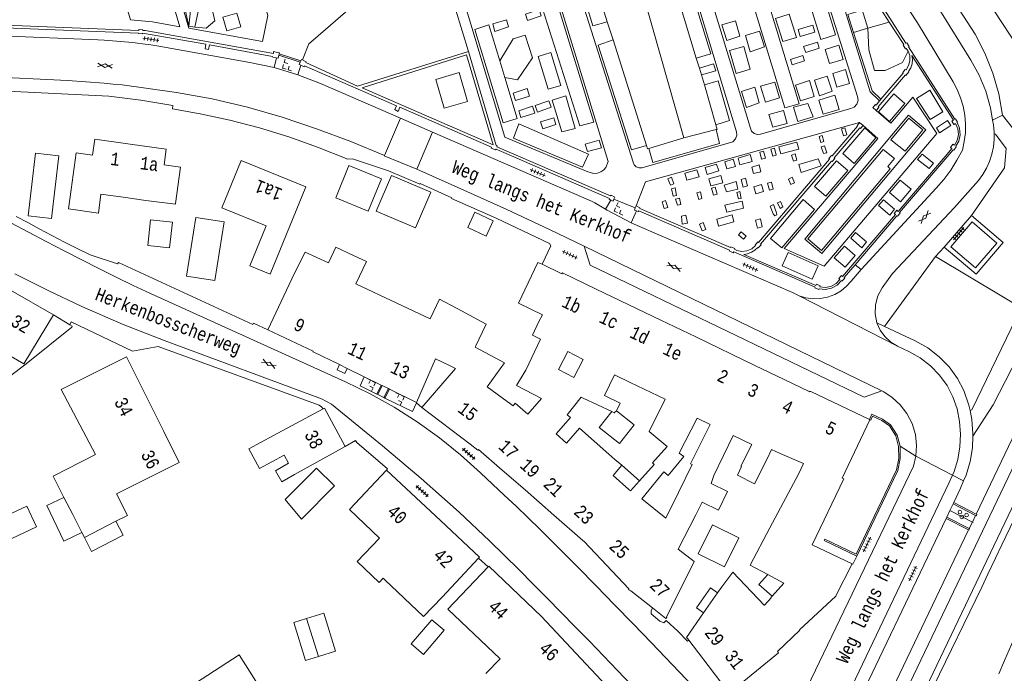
# Model space of a CAD drawing. Header units: metres. Extents: x 196790 to 198335, y 354523 to 356036.
# Tile 68 of 105: x 197890 to 198026, y 354711 to 354801. Entities that reach past the tile are written whole.
import ezdxf

# ---------------------------------------------------------------- set-up
doc = ezdxf.new("R2010")
doc.units = ezdxf.units.M
doc.linetypes.add('DGN Style 2', pattern=[186.027128, 111.616277, -74.410851])
for name, color, linetype, lineweight in [('afdak', 252, 'DGN Style 2', 18), ('betreedbaar trafogebouw tevens pand', 252, 'Continuous', 18), ('bij- of bedrijfsgebouw', 252, 'Continuous', 18), ('carport', 252, 'Continuous', 18), ('hoofdgebouw', 252, 'Continuous', 18), ('huisnummer BAG', 252, 'Continuous', 18), ('kant asfaltverharding', 252, 'Continuous', 18), ('kant keiverharding', 252, 'Continuous', 18), ('kant klinkerverharding', 252, 'Continuous', 18), ('kant muur (extern)', 252, 'Continuous', 18), ('kant onverhard', 252, 'Continuous', 18), ('kant tegelverharding', 252, 'Continuous', 18), ('overige afscheidingen', 252, 'Continuous', 18), ('raster', 252, 'Continuous', 18), ('straatnaam', 252, 'Continuous', 18), ('taludlijn', 252, 'Continuous', 18), ('toegangstrap', 252, 'Continuous', 18), ('tuinhuis', 252, 'DGN Style 2', 18), ('verh asfaltsymbool', 2, 'Continuous', 0), ('verh betonsymbool', 2, 'Continuous', 0), ('verh keisymbool', 2, 'Continuous', 0), ('verh tegelsymbool', 2, 'Continuous', 0), ('vlakafsluiter grijs', 252, 'DGN Style 2', 18), ('vlakafsluiter groen', 252, 'DGN Style 2', 18)]:
    doc.layers.add(name, color=color, linetype=linetype, lineweight=lineweight)
doc.styles.add('Style-Courier New', font='cour.ttf')

# ---------------------------------------------------------------- blocks, each defined once
blk = doc.blocks.new('S612')
at = {"layer": 'verh asfaltsymbool', "color": 252}
for p, q in [((-0.99, -0.26), (0.01, 0.24)), ((0.01, -0.26), (-0.99, 0.24)), ((0.01, 0.24), (1.01, -0.26)), ((1.01, 0.24), (0.01, -0.26))]:
    blk.add_line(p, q, dxfattribs=at)
blk = doc.blocks.new('S621')
at = {"layer": 'verh betonsymbool', "color": 252, "linetype": 'Continuous', "lineweight": 0}
for centre in [(-0.48, 0.24), (0.52, 0.24), (0.02, -0.26)]:
    blk.add_circle(centre, 0.25, dxfattribs=at)
blk = doc.blocks.new('S651')
at = {"layer": 'verh keisymbool', "color": 7, "linetype": 'Continuous', "lineweight": 0}
for p, q in [((-0.41, 0.75), (-0.41, 0.25)), ((0.09, 0.25), (-0.41, 0.25)), ((-0.41, -0.05), (-0.41, -0.55)), ((-0.41, -0.55), (0.09, -0.55)), ((0.39, -0.05), (0.39, -0.55)), ((0.39, -0.55), (0.89, -0.55))]:
    blk.add_line(p, q, dxfattribs=at)
at = {"layer": 'verh keisymbool', "color": 7, "linetype": 'Continuous', "lineweight": 0, "flags": 128}
blk.add_lwpolyline([(-0.41, -0.05), (-0.41, -0.05), (-0.41, -0.55), (-0.41, -0.55), (-0.41, -0.05)], close=True, dxfattribs=at)
blk = doc.blocks.new('S642')
at = {"layer": 'verh tegelsymbool', "color": 252}
for p, q in [((-1.12, 0), (1.12, 0)), ((-0.9, -0.25), (-0.9, 0.25)), ((-0.45, -0.25), (-0.45, 0.25)), ((0, -0.25), (0, 0.25)), ((0.45, -0.25), (0.45, 0.25)), ((0.9, -0.25), (0.9, 0.25))]:
    blk.add_line(p, q, dxfattribs=at)

msp = doc.modelspace()

# ---------------------------------------------------------------- linework, layer by layer
at = {"layer": 'afdak'}
msp.add_line((197972.82, 354739.279), (197975.262, 354737.127), dxfattribs=at)
at = {"layer": 'afdak', "flags": 128}
for points in [[(197898.222, 354729.996), (197895.747, 354728.805), (197893.396, 354733.692), (197895.751, 354734.825)], [(197898.578, 354729.3), (197899.569, 354727.363), (197903.924, 354729.592), (197902.933, 354731.528)], [(197993.564, 354721.184), (197991.753, 354722.791), (197992.977, 354724.169)], [(197984.112, 354718.902), (197983.127, 354719.592), (197985.059, 354722.353), (197986.045, 354721.663)], [(197930.901, 354712.862), (197929.119, 354712.307), (197927.487, 354717.548), (197929.269, 354718.103)]]:
    msp.add_lwpolyline(points, dxfattribs=at)
at = {"layer": 'betreedbaar trafogebouw tevens pand', "flags": 128}
msp.add_lwpolyline([(198021.187, 354772.881), (198018.271, 354769.465), (198021.66, 354766.527), (198024.602, 354769.973), (198021.187, 354772.881)], dxfattribs=at)
at = {"layer": 'bij- of bedrijfsgebouw'}
for p, q in [((197985.332, 354731.05), (197988.99, 354729.23)), ((197930.901, 354712.862), (197929.269, 354718.103)), ((197943.724, 354714.583), (197945.409, 354713.148)), ((197933.271, 354713.6), (197930.901, 354712.862))]:
    msp.add_line(p, q, dxfattribs=at)
at = {"layer": 'bij- of bedrijfsgebouw', "flags": 128}
for points in [[(197951.502, 354789.528), (197950.329, 354793.532), (197947.099, 354792.568), (197948.287, 354788.586), (197951.502, 354789.528)], [(197912.653, 354765.378), (197916.578, 354764.783), (197917.88, 354772.909), (197913.967, 354773.517), (197912.653, 354765.378)], [(197950.08, 354760.91), (197954.064, 354758.759), (197952.599, 354755.67)], [(197926.316, 354734.542), (197930.634, 354738.888), (197933.11, 354736.429), (197928.546, 354731.835), (197926.316, 354734.542)], [(197985.332, 354731.05), (197983.338, 354727.043), (197986.997, 354725.223), (197988.99, 354729.23)], [(197929.269, 354718.103), (197931.639, 354718.841), (197933.271, 354713.6)], [(197943.724, 354714.583), (197946.567, 354717.92), (197948.252, 354716.485), (197945.409, 354713.148)]]:
    msp.add_lwpolyline(points, dxfattribs=at)
at = {"layer": 'carport'}
for p, q in [((197890.81, 354773.745), (197891.814, 354782.389)), ((197891.814, 354782.389), (197895.035, 354782.015)), ((197895.035, 354782.015), (197894.031, 354773.371)), ((197894.031, 354773.371), (197890.81, 354773.745))]:
    msp.add_line(p, q, dxfattribs=at)
at = {"layer": 'hoofdgebouw'}
for p, q in [((197903.924, 354776.287), (197900.822, 354776.707)), ((197903.924, 354776.287), (197907.043, 354775.865)), ((197911.139, 354775.34), (197907.043, 354775.865)), ((197911.139, 354775.34), (197911.15, 354775.42)), ((197927.582, 354765.818), (197923.899, 354757.991)), ((197936.067, 354764.314), (197941.749, 354761.643)), ((197888.374, 354763.48), (197894.283, 354760.059)), ((197973.691, 354761.492), (197969.27, 354763.622)), ((197978.188, 354759.325), (197973.691, 354761.492)), ((197983.018, 354756.997), (197978.188, 354759.325)), ((197991.205, 354753.052), (197983.018, 354756.997)), ((197930.154, 354754.961), (197933.793, 354753.177)), ((197964.04, 354752.482), (197965.34, 354754.981)), ((197944.468, 354747.944), (197947.087, 354753.978)), ((197947.087, 354753.978), (197948.919, 354753.08)), ((197933.793, 354753.177), (197934.866, 354752.651)), ((197934.866, 354752.651), (197937.217, 354751.499)), ((197949.833, 354752.632), (197945.199, 354747.233)), ((197949.833, 354752.632), (197948.919, 354753.08)), ((197959.549, 354752.418), (197959.473, 354752.259)), ((197995.248, 354751.103), (197991.205, 354753.052)), ((197937.217, 354751.499), (197937.226, 354751.494)), ((197937.226, 354751.494), (197939.587, 354750.337)), ((197973.96, 354750.727), (197978.801, 354748.395)), ((197939.587, 354750.337), (197939.722, 354750.27)), ((197939.722, 354750.27), (197940.572, 354749.854)), ((197940.572, 354749.854), (197940.707, 354749.788)), ((197940.707, 354749.788), (197944.468, 354747.944)), ((197956.969, 354748.066), (197954.21, 354750.097)), ((197998.911, 354749.45), (198007.004, 354745.592)), ((197967.212, 354748.673), (197967.473, 354748.552)), ((197967.473, 354748.552), (197971.413, 354746.68)), ((197931.564, 354747.06), (197924.697, 354743.373)), ((197945.199, 354747.233), (197951.839, 354742.187)), ((197971.413, 354746.68), (197971.769, 354746.505)), ((197971.769, 354746.505), (197972.055, 354746.798)), ((198007.004, 354745.592), (198007.09, 354745.551)), ((197924.966, 354738.489), (197925.861, 354736.968)), ((197947.742, 354731.639), (197940.311, 354738.6)), ((197956.281, 354738.599), (197959.446, 354735.863)), ((197977.289, 354739.379), (197975.262, 354737.127)), ((197985.156, 354736.75), (197985.522, 354737.848)), ((197993.265, 354730.618), (197997.24, 354738.111)), ((197959.446, 354735.863), (197963.434, 354732.37)), ((197895.751, 354734.825), (197896.955, 354732.472)), ((197896.955, 354732.472), (197898.222, 354729.996)), ((197898.578, 354729.3), (197902.933, 354731.528)), ((197963.434, 354732.37), (197967.445, 354728.857)), ((197898.222, 354729.996), (197898.578, 354729.3)), ((197947.98, 354721.072), (197952.997, 354726.428)), ((197954.333, 354725.225), (197948.77, 354719.385)), ((198004.621, 354725.647), (198002.39, 354721.252)), ((197940.073, 354723.46), (197945.394, 354718.388)), ((197992.977, 354724.169), (197995.176, 354722.999)), ((197986.045, 354721.663), (197986.626, 354722.494)), ((197993.564, 354721.184), (197995.176, 354722.999)), ((197947.98, 354721.072), (197945.394, 354718.388)), ((197984.112, 354718.902), (197986.045, 354721.663)), ((197956.022, 354712.551), (197948.77, 354719.385)), ((197961.727, 354718.378), (197967.161, 354712.573)), ((197984.745, 354711.597), (197982.059, 354715.096)), ((197954.041, 354710.486), (197956.022, 354712.551)), ((197967.161, 354712.573), (197971.414, 354708.03)), ((197984.745, 354711.597), (197987.658, 354707.803))]:
    msp.add_line(p, q, dxfattribs=at)
at = {"layer": 'hoofdgebouw', "flags": 128}
for points in [[(197896.742, 354777.356), (197897.454, 354782.427), (197899.702, 354782.112), (197900.012, 354784.319), (197904.881, 354783.636)], [(197911.15, 354775.42), (197911.834, 354780.474), (197909.585, 354780.778), (197909.877, 354782.935), (197904.881, 354783.636)], [(197923.69, 354772.352), (197921.432, 354766.804), (197924.239, 354765.662), (197929.152, 354777.731), (197920.213, 354781.37), (197917.559, 354774.848), (197923.69, 354772.352)], [(197896.742, 354777.356), (197896.357, 354774.691), (197900.496, 354774.122), (197900.822, 354776.707)], [(197927.582, 354765.818), (197929.082, 354768.729), (197932.29, 354767.221), (197933.318, 354769.409), (197935.854, 354768.217)], [(197935.854, 354768.217), (197937.531, 354767.429), (197936.067, 354764.314)], [(197961.797, 354767.031), (197961.225, 354767.303), (197958.539, 354761.662)], [(197969.27, 354763.622), (197964.612, 354765.867), (197964.543, 354765.723), (197961.797, 354767.031)], [(197941.749, 354761.643), (197946.353, 354759.479), (197947.644, 354762.226), (197950.08, 354760.91)], [(197961.368, 354759.144), (197961.86, 354760.041), (197958.539, 354761.662)], [(197894.283, 354760.059), (197890.218, 354753.271), (197884.27, 354756.694), (197884.119, 354756.433)], [(197961.368, 354759.144), (197960.453, 354757.237), (197961.597, 354756.686), (197959.549, 354752.418)], [(197923.899, 354757.991), (197930.163, 354755.044), (197930.13, 354754.973), (197930.154, 354754.961)], [(197954.21, 354750.097), (197956.624, 354753.413), (197952.559, 354755.586), (197952.599, 354755.67)], [(197965.34, 354754.981), (197967.468, 354753.874), (197966.168, 354751.375), (197964.04, 354752.482)], [(197909.541, 354743.94), (197904.395, 354754.229), (197895.384, 354749.759), (197900.085, 354740.776), (197894.237, 354737.783), (197895.751, 354734.825)], [(197959.473, 354752.259), (197958.246, 354750.282), (197961.736, 354748.506)], [(197972.055, 354746.798), (197972.569, 354747.865), (197970.41, 354748.905), (197971.792, 354751.772), (197973.96, 354750.727)], [(197998.911, 354749.45), (197998.801, 354749.503), (197998.762, 354749.41), (197995.248, 354751.103)], [(197961.736, 354748.506), (197959.824, 354746.326), (197958.097, 354747.83), (197957.782, 354747.468), (197956.969, 354748.066)], [(197965.157, 354742.344), (197963.728, 354743.612), (197965.718, 354745.856), (197965.271, 354746.252), (197967.212, 354748.673)], [(197978.801, 354748.395), (197976.596, 354743.923), (197979.079, 354741.865), (197977.042, 354739.601), (197977.289, 354739.379)], [(197934.592, 354741.875), (197931.754, 354747.162), (197931.564, 354747.06)], [(197984.997, 354744.915), (197983.24, 354745.774), (197980.748, 354740.959), (197981.355, 354740.464), (197979.228, 354737.856), (197978.612, 354738.359)], [(198007.09, 354745.551), (198003.256, 354737.476), (198003.486, 354737.405), (197999.085, 354728.277), (198004.627, 354725.659), (198004.621, 354725.647)], [(197902.933, 354731.528), (197904.507, 354732.334), (197903.025, 354735.33), (197911.682, 354739.66), (197909.541, 354743.94)], [(197971.011, 354740.823), (197966.957, 354744.388), (197965.157, 354742.344)], [(197982.516, 354739.358), (197982.295, 354739.469), (197984.997, 354744.915)], [(197924.697, 354743.373), (197921.295, 354741.525), (197922.758, 354738.83), (197926.161, 354740.678)], [(197985.522, 354737.848), (197988.182, 354743.391), (197990.759, 354742.149)], [(197925.861, 354736.968), (197927.616, 354738), (197934.592, 354741.875)], [(197951.839, 354742.187), (197952.936, 354741.353), (197952.999, 354741.436), (197956.281, 354738.599)], [(197990.759, 354742.149), (197989.235, 354739.155), (197989.364, 354739.09)], [(197994.674, 354740.911), (197993.475, 354741.464), (197992.866, 354740.142)], [(197926.161, 354740.678), (197926.776, 354739.546), (197924.966, 354738.489)], [(197972.82, 354739.279), (197971.848, 354740.087), (197971.011, 354740.823)], [(197992.866, 354740.142), (197991.156, 354736.711), (197988.771, 354737.9), (197989.364, 354739.09)], [(197994.674, 354740.911), (197997.915, 354739.511), (197997.24, 354738.111)], [(197940.311, 354738.6), (197935.173, 354733.142), (197939.339, 354729.221)], [(197973.795, 354735.931), (197971.629, 354737.88), (197972.82, 354739.279)], [(197978.612, 354738.359), (197975.584, 354734.648), (197978.89, 354731.95)], [(197978.89, 354731.95), (197980.642, 354735.516), (197982.516, 354739.358)], [(197975.262, 354737.127), (197974.011, 354735.736), (197973.795, 354735.931)], [(197983.042, 354732.417), (197983.906, 354734.157), (197986.178, 354733.062), (197987.428, 354735.655), (197985.156, 354736.75)], [(197952.997, 354726.428), (197953.141, 354726.582), (197947.742, 354731.639)], [(197977.037, 354719.553), (197978.88, 354718.079), (197979.032, 354718.243), (197978.976, 354718.308), (197982.798, 354725.974), (197980.577, 354727.696), (197983.042, 354732.417)], [(197993.265, 354730.618), (197990.533, 354725.468), (197992.977, 354724.169)], [(197939.339, 354729.221), (197936.239, 354725.97), (197939.278, 354723.073), (197939.85, 354723.673), (197940.073, 354723.46)], [(197967.445, 354728.857), (197967.593, 354728.727), (197973.8, 354722.188), (197973.727, 354722.099), (197973.868, 354722.028)], [(197961.727, 354718.378), (197954.453, 354725.351), (197954.333, 354725.225)], [(197992.492, 354719.925), (197988.135, 354724.482), (197986.626, 354722.494)], [(197973.868, 354722.028), (197974.066, 354721.929), (197977.037, 354719.553)], [(197987.658, 354707.803), (197994.458, 354713.344), (197994.324, 354713.525), (197997.395, 354716.49), (197997.364, 354716.536), (198002.368, 354721.209), (198002.39, 354721.252)], [(197992.492, 354719.925), (197992.507, 354719.944), (197993.445, 354720.969), (197993.409, 354721.009), (197993.564, 354721.184)], [(197982.059, 354715.096), (197981.887, 354715.32), (197981.724, 354715.489), (197984.112, 354718.902)]]:
    msp.add_lwpolyline(points, dxfattribs=at)
at = {"layer": 'kant asfaltverharding'}
for p, q in [((197924.785, 354794.203), (197928.043, 354793.223)), ((197940.007, 354782.053), (197942.25, 354787.215)), ((197944.473, 354780.166), (197946.675, 354785.297)), ((197940.002, 354782.042), (197940.007, 354782.053))]:
    msp.add_line(p, q, dxfattribs=at)
at = {"layer": 'kant asfaltverharding', "flags": 128}
for points in [[(197894.655, 354958.178), (197895.951, 354957.077), (197917.77, 354935.78), (197923.962, 354929.289), (197929.371, 354923.507), (197934.665, 354917.62), (197939.853, 354911.639), (197944.943, 354905.574), (197949.044, 354900.499), (197953.039, 354895.341), (197960.854, 354884.891), (197968.365, 354874.492), (197975.666, 354863.945), (197991.886, 354840.007), (198016.738, 354802.147), (198021.026, 354795.243), (198022.17, 354793.154), (198023.082, 354790.938), (198023.743, 354788.635), (198024.031, 354786.948)], [(198005.849, 354766.316), (198016.241, 354777.543), (198017.286, 354778.758), (198018.243, 354780.049), (198019.105, 354781.405), (198019.865, 354782.816), (198020.122, 354783.987), (198020.264, 354785.197), (198020.283, 354786.427), (198020.176, 354787.659), (198019.944, 354788.874), (198019.591, 354790.053), (198019.126, 354791.179), (198018.56, 354792.236), (198013.658, 354800.395), (197988.857, 354838.192)], [(197924.785, 354794.203), (197921.446, 354794.929), (197908.861, 354797.155), (197907.731, 354797.344), (197906.598, 354797.513), (197905.923, 354797.603), (197905.247, 354797.686), (197901.294, 354798.021), (197900.405, 354798.062), (197887.123, 354798.577)], [(197873.464, 354793.552), (197896.248, 354792.422), (197901.294, 354792.063), (197902.543, 354791.941), (197903.788, 354791.806), (197911.284, 354790.785), (197916.208, 354789.878), (197921.083, 354788.734), (197925.894, 354787.348), (197930.642, 354785.758), (197935.364, 354783.991), (197940.007, 354782.053)], [(197942.25, 354787.215), (197931.205, 354791.997), (197928.043, 354793.223)], [(198024.031, 354786.948), (198024.144, 354786.287), (198024.253, 354785.293), (198024.254, 354785.079)], [(197946.675, 354785.297), (197968.63, 354775.775), (197969.087, 354775.547), (197970.57, 354774.651)], [(198024.254, 354785.079), (198024.259, 354784.276), (198024.155, 354783.253), (198023.942, 354782.241), (198023.621, 354781.258), (198023.2, 354780.32), (198022.688, 354779.441), (198022.097, 354778.635), (198018.775, 354774.897), (198010.197, 354765.785), (198008.772, 354763.771), (198008.175, 354762.682), (198007.837, 354761.451), (198007.796, 354760.176), (198008.043, 354758.959)], [(197967.603, 354769.563), (197962.804, 354771.845), (197956.911, 354774.586), (197950.994, 354777.294), (197944.473, 354780.166)], [(197974.099, 354772.782), (197970.792, 354774.517), (197970.57, 354774.651)], [(197888.423, 354772.769), (197890.859, 354771.463), (197893.302, 354770.169), (197895.754, 354768.892), (197898.215, 354767.633), (197900.577, 354766.447), (197902.947, 354765.278), (197905.326, 354764.126), (197907.712, 354762.99), (197934.627, 354750.788), (197938.041, 354749.125), (197941.357, 354747.276), (197944.558, 354745.256), (197947.638, 354743.056), (197950.527, 354740.713), (197953.272, 354738.203), (197954.929, 354736.681), (197956.575, 354735.148), (197958.211, 354733.604), (197959.835, 354732.047), (197961.566, 354730.361), (197963.283, 354728.661), (197966.691, 354725.235), (197969.26, 354722.628), (197971.819, 354720.012), (197974.366, 354717.384), (197976.898, 354714.741), (197988.412, 354702.656)], [(197974.099, 354772.782), (197975.265, 354772.243), (197996.383, 354763.123), (197997.296, 354762.683)], [(198008.717, 354749.534), (198006.309, 354748.665), (197968.453, 354766.909), (197967.603, 354769.563)], [(197974.168, 354708.905), (197972.232, 354710.93), (197970.289, 354712.949), (197968.339, 354714.961), (197966.383, 354716.967), (197964.451, 354718.937), (197962.515, 354720.902), (197960.57, 354722.859), (197958.613, 354724.803), (197954.51, 354728.843), (197950.332, 354732.805), (197945.111, 354737.459), (197939.759, 354741.961), (197932.683, 354747.728), (197931.332, 354748.427), (197909.733, 354756.441), (197903.927, 354758.72), (197898.203, 354761.196), (197893.553, 354763.405), (197891.254, 354764.562), (197888.962, 354765.735)], [(197997.296, 354762.683), (197998.212, 354762.405), (197999.199, 354762.269), (198000.223, 354762.296), (198001.242, 354762.495), (198002.213, 354762.861), (198003.098, 354763.376), (198003.867, 354764.009), (198004.501, 354764.727), (198005.849, 354766.316)], [(198050.466, 354761.956), (198041.503, 354745.148), (198040.565, 354743.407), (198038.718, 354739.845), (198036.902, 354736.293), (198036.054, 354734.45), (198035.138, 354732.688), (198034.264, 354730.889), (198032.548, 354727.267), (198030.853, 354723.644), (198029.791, 354721.434), (198027.29, 354715.964), (198025.694, 354712.308), (198024.873, 354710.475)], [(198010.907, 354755.722), (198009.964, 354756.284), (198009.138, 354757.043), (198008.486, 354757.955), (198008.043, 354758.959)], [(198018.484, 354737.899), (198018.701, 354738.392), (198019.205, 354740.077), (198019.498, 354741.811), (198019.574, 354743.568), (198019.442, 354745.32), (198019.114, 354747.046), (198018.557, 354748.716), (198017.749, 354750.279), (198016.697, 354751.735), (198015.446, 354753.025), (198014.023, 354754.122), (198012.455, 354754.999), (198010.907, 354755.722)], [(198036.915, 354751.474), (198035.046, 354747.975), (198033.208, 354744.42), (198032.303, 354742.652), (198030.524, 354739.054), (198029.646, 354737.252), (198028.749, 354735.462), (198027.875, 354733.659), (198027.015, 354731.833), (198025.282, 354728.259), (198024.423, 354726.436), (198023.363, 354724.225), (198022.535, 354722.412), (198009.169, 354694.994), (198008.279, 354693.217), (198006.575, 354689.597), (198006.177, 354688.716)], [(198013.434, 354740.519), (198013.528, 354742.003), (198013.357, 354743.529), (198012.909, 354745.023), (198012.2, 354746.413), (198011.269, 354747.634), (198010.174, 354748.641), (198008.982, 354749.414), (198008.717, 354749.534)], [(197996.174, 354703.882), (198013.107, 354739.136), (198013.434, 354740.519)], [(197978.63, 354669.282), (197989.412, 354683.105), (197991.81, 354686.291), (197994.101, 354689.555), (197996.17, 354692.707), (197998.124, 354695.931), (198000.012, 354699.347), (198001.765, 354702.835), (198017.993, 354736.782), (198018.484, 354737.899)]]:
    msp.add_lwpolyline(points, dxfattribs=at)
at = {"layer": 'kant keiverharding'}
msp.add_line((197928.466, 354795.148), (197925.468, 354796.129), dxfattribs=at)
at = {"layer": 'kant klinkerverharding'}
for p, q in [((197946.675, 354785.297), (197942.25, 354787.215)), ((197944.473, 354780.166), (197940.002, 354782.042)), ((198035.651, 354752.15), (198005.487, 354689.028))]:
    msp.add_line(p, q, dxfattribs=at)
at = {"layer": 'kant muur (extern)'}
for p, q in [((198000.909, 354814.158), (198009.759, 354800.493)), ((197925.42, 354795.93), (197925.468, 354796.129)), ((197928.379, 354794.964), (197928.466, 354795.148)), ((198008.6, 354789.826), (198008.404, 354789.597)), ((198006.134, 354786.227), (198005.655, 354786.625)), ((197974.778, 354775.124), (197974.666, 354774.841)), ((197894.283, 354760.059), (197896.551, 354758.679)), ((197939.587, 354750.337), (197938.97, 354749.102)), ((197940.707, 354749.788), (197940.09, 354748.553)), ((197939.105, 354749.036), (197938.97, 354749.102)), ((197940.09, 354748.553), (197939.956, 354748.619)), ((198018.579, 354733.941), (198018.672, 354734.119)), ((198021.684, 354732.347), (198018.579, 354733.941)), ((198018.672, 354734.119), (198021.771, 354732.526)), ((198017.613, 354731.934), (198017.693, 354732.112)), ((198020.707, 354730.339), (198017.613, 354731.934)), ((198017.693, 354732.112), (198020.795, 354730.52))]:
    msp.add_line(p, q, dxfattribs=at)
at = {"layer": 'kant muur (extern)', "flags": 128}
for points in [[(198005.288, 354808.109), (198005.393, 354808.18), (198005.725, 354807.669), (198005.642, 354807.603), (198012.055, 354797.578), (198012.177, 354797.635), (198012.493, 354797.14), (198012.423, 354797.08), (198018.809, 354787.09), (198018.906, 354787.136), (198019.199, 354786.652), (198019.124, 354786.602), (198019.46, 354785.823), (198019.547, 354784.937), (198019.355, 354784.068), (198018.929, 354783.335), (198019.007, 354783.244), (198018.651, 354782.805), (198018.563, 354782.868), (198011.162, 354774.199), (198011.246, 354774.112), (198010.883, 354773.7), (198010.788, 354773.753), (198005.03, 354766.979)], [(197925.255, 354796.313), (197924.714, 354796.411), (197924.677, 354796.176), (197906.966, 354799.322), (197906.644, 354799.321), (197906.643, 354799.419), (197906.083, 354799.462), (197906.068, 354799.352), (197887.653, 354800.05), (197887.655, 354800.345), (197886.888, 354800.359)], [(197887.163, 354799.595), (197887.621, 354799.587), (197887.629, 354799.702), (197906.028, 354798.987), (197906.013, 354798.902), (197906.579, 354798.852), (197906.589, 354798.968), (197915.343, 354797.43), (197915.242, 354796.807), (197915.736, 354796.724), (197915.849, 354797.335), (197924.57, 354795.728), (197924.601, 354795.649), (197925.129, 354795.555)], [(198009.759, 354800.493), (198011.775, 354797.38), (198011.681, 354797.31)], [(198011.681, 354797.31), (198012.013, 354796.803), (198012.098, 354796.857), (198012.349, 354796.492)], [(197925.42, 354795.93), (197925.322, 354795.52), (197925.129, 354795.555)], [(197925.255, 354796.313), (197925.501, 354796.269), (197925.468, 354796.129)], [(197951.63, 354796.455), (197936.313, 354791.653), (197929.174, 354794.91), (197929.225, 354795.019), (197928.681, 354795.273)], [(197936.933, 354791.428), (197942.65, 354788.947), (197955.022, 354783.544), (197951.361, 354795.952), (197936.933, 354791.428)], [(197951.63, 354796.455), (197955.466, 354783.453), (197955.592, 354783.415), (197955.559, 354783.268), (197971.262, 354776.477), (197971.315, 354776.581), (197971.844, 354776.328), (197971.723, 354776.037)], [(198007.947, 354788.297), (198008.317, 354788.704), (198008.228, 354788.778), (198011.973, 354793.193), (198012.049, 354793.127), (198012.45, 354793.619), (198012.388, 354793.684), (198012.717, 354794.159), (198012.921, 354794.721), (198012.974, 354795.316), (198012.877, 354795.886), (198018.604, 354786.955), (198018.409, 354786.819), (198018.694, 354786.332), (198018.92, 354786.475), (198019.228, 354785.762), (198019.308, 354784.952), (198019.132, 354784.156), (198018.742, 354783.485), (198018.555, 354783.636), (198018.221, 354783.184), (198018.392, 354783.034), (198017.754, 354782.272), (198010.983, 354774.346), (198010.793, 354774.504), (198010.431, 354774.062), (198010.606, 354773.905), (198003.312, 354765.372), (198003.143, 354765.507), (198002.781, 354765.054), (198002.928, 354764.942), (198002.405, 354764.379), (198001.702, 354763.983), (198000.912, 354763.825), (198000.148, 354763.91), (198000.22, 354764.075), (197999.692, 354764.308), (197999.6, 354764.11), (197989.652, 354768.398), (197990.192, 354768.491), (197990.713, 354768.69), (197991.186, 354768.987), (197991.584, 354769.363), (197991.665, 354769.299), (197992.058, 354769.735), (197991.956, 354769.802), (198001.776, 354781.284), (198001.858, 354781.219), (198002.242, 354781.674), (198002.153, 354781.746), (198005.673, 354785.871), (198005.757, 354785.807), (198006.134, 354786.227)], [(198012.349, 354796.492), (198012.572, 354795.859), (198012.602, 354795.158), (198012.42, 354794.48), (198012.065, 354793.911), (198011.965, 354793.968), (198011.606, 354793.536), (198011.687, 354793.454), (198008.6, 354789.826)], [(197928.465, 354794.538), (197928.226, 354794.643), (197928.379, 354794.964)], [(197928.465, 354794.538), (197928.939, 354794.331), (197928.982, 354794.435), (197941.684, 354788.935), (197941.433, 354788.398), (197941.907, 354788.166), (197942.135, 354788.736), (197954.817, 354783.197), (197954.772, 354783.08), (197955.348, 354782.831), (197955.429, 354782.933), (197971.126, 354776.127), (197971.076, 354776.019), (197971.313, 354775.913)], [(197928.466, 354795.148), (197928.554, 354795.332), (197928.681, 354795.273)], [(198008.404, 354789.597), (198007.932, 354789.042), (198007.833, 354789.123), (198007.473, 354788.689), (198007.947, 354788.297)], [(198005.655, 354786.625), (198005.3, 354786.187), (198005.349, 354786.117), (198001.858, 354782.007), (198001.779, 354782.075), (198001.405, 354781.633), (198001.504, 354781.55), (197991.677, 354770.053), (197991.583, 354770.131), (197991.232, 354769.671), (197991.295, 354769.615), (197990.761, 354769.168), (197990.09, 354768.885), (197989.365, 354768.816), (197988.683, 354768.957), (197988.377, 354769.115), (197988.416, 354769.219), (197987.882, 354769.47), (197987.833, 354769.372), (197975.296, 354774.748), (197975.317, 354774.857), (197974.778, 354775.124)], [(197971.313, 354775.913), (197971.615, 354775.778), (197971.723, 354776.037)], [(197974.666, 354774.841), (197974.545, 354774.535), (197974.856, 354774.406)], [(198000.005, 354763.564), (197999.465, 354763.794), (197999.503, 354763.878), (197988.27, 354768.753), (197988.168, 354768.613), (197987.637, 354768.914), (197987.686, 354769.01), (197975.161, 354774.411), (197975.086, 354774.311), (197974.856, 354774.406)], [(198005.03, 354766.979), (198003.518, 354765.2), (198003.596, 354765.133), (198003.223, 354764.716), (198003.138, 354764.788), (198002.554, 354764.168), (198001.772, 354763.734), (198000.894, 354763.566), (198000.048, 354763.668), (198000.005, 354763.564)], [(198007.09, 354745.551), (198007.193, 354745.5), (198007.46, 354746.051), (198008.717, 354745.459), (198009.769, 354744.729), (198010.657, 354743.358), (198011.036, 354741.872), (198011.062, 354740.217), (198010.732, 354738.634), (198010.147, 354737.399), (198005.184, 354726.985), (198000.859, 354729.047), (198000.769, 354728.857), (198005.283, 354726.705)], [(198011.246, 354741.9), (198010.852, 354743.443), (198009.923, 354744.878), (198008.822, 354745.641), (198007.362, 354746.33), (198007.004, 354745.592)], [(198005.283, 354726.705), (198010.337, 354737.309), (198010.933, 354738.567), (198011.272, 354740.197), (198011.246, 354741.9)], [(198021.771, 354732.526), (198021.862, 354732.479), (198021.781, 354732.297), (198021.684, 354732.347)], [(198020.795, 354730.52), (198020.839, 354730.498), (198020.748, 354730.318), (198020.707, 354730.339)]]:
    msp.add_lwpolyline(points, dxfattribs=at)
at = {"layer": 'kant onverhard'}
for p, q in [((197981.38, 354784.527), (197972.368, 354816.35)), ((197970.777, 354800.529), (197971.603, 354798.059)), ((198006.807, 354799.657), (198009.759, 354800.493)), ((197983.553, 354794.152), (197983.078, 354795.53)), ((197984.217, 354791.808), (197983.793, 354793.189)), ((197981.38, 354784.527), (197976.52, 354783.051)), ((197985.851, 354785.636), (197981.38, 354784.527))]:
    msp.add_line(p, q, dxfattribs=at)
at = {"layer": 'kant onverhard', "flags": 128}
for points in [[(197899.418, 354846.169), (197902.27, 354846.99), (197914.593, 354805.91), (197915.457, 354806.172), (197903.29, 354847.283), (197909.902, 354849.186), (197923.904, 354801.39), (197923.195, 354797.826), (197913.013, 354799.635), (197899.418, 354846.169)], [(197892.062, 354844.052), (197898.171, 354845.81), (197911.749, 354799.859), (197907.998, 354800.526), (197904.917, 354800.786), (197892.062, 354844.052)], [(197980.212, 354819.798), (197980.178, 354820.192), (197980.307, 354820.601), (197980.587, 354820.925), (197980.94, 354821.103), (197985.08, 354822.263), (197995.313, 354788.649), (197997.306, 354789.209), (197987.082, 354822.823), (197991.766, 354824.135), (197997.151, 354816.317), (198005.355, 354790.219), (198005.44, 354789.714), (198005.29, 354789.17), (198004.915, 354788.748), (198004.446, 354788.544), (197991.952, 354785.005), (197991.519, 354784.967), (197991.07, 354785.12), (197990.727, 354785.449), (197990.562, 354785.851), (197980.212, 354819.798)], [(197963.798, 354814.468), (197964.278, 354814.894), (197964.665, 354815.425), (197964.931, 354816.025), (197965.06, 354816.654), (197977.106, 354820.029), (197977.489, 354820.057), (197977.883, 354819.936), (197978.204, 354819.677), (197978.395, 354819.344), (197988.65, 354785.357), (197988.705, 354784.87), (197988.535, 354784.357), (197988.156, 354783.971), (197987.697, 354783.799), (197975.581, 354780.367), (197975.201, 354780.344), (197974.81, 354780.489), (197974.517, 354780.786), (197974.382, 354781.142), (197963.798, 354814.468)], [(197948.818, 354810.658), (197948.784, 354811.052), (197948.912, 354811.461), (197949.192, 354811.785), (197949.545, 354811.963), (197959.534, 354814.856), (197960.141, 354814.334), (197960.867, 354813.995), (197970.939, 354781.218), (197970.622, 354780.424), (197970.306, 354780.068), (197969.9, 354779.791), (197969.438, 354779.626), (197968.964, 354779.581), (197968.135, 354779.792), (197956.671, 354784.619), (197948.818, 354810.658)], [(198000.909, 354814.158), (198000.224, 354813.297), (198007.133, 354790.84), (198008.404, 354789.597)], [(197913.805, 354799.79), (197915.404, 354799.678), (197916.588, 354800.676), (197916.013, 354803.059), (197914.291, 354805.802), (197911.859, 354805.153), (197912.979, 354799.944)], [(198012.349, 354796.492), (198011.56, 354794.9), (198009.166, 354793.82), (198007.711, 354793.82), (198006.913, 354796.683), (198006.807, 354799.657)], [(198006.134, 354786.227), (198008.189, 354784.396), (197995.24, 354769.225), (198000.756, 354766.8), (198016.32, 354785.088), (198013.02, 354790.123), (198009.959, 354786.528), (198007.947, 354788.297)], [(198012.403, 354787.636), (198014.808, 354785.631), (198000.432, 354768.54), (197998.087, 354770.501), (198012.403, 354787.636)], [(198005.655, 354786.625), (197976.088, 354778.439), (197974.778, 354775.124)], [(197985.786, 354786.297), (197985.965, 354785.668), (197985.851, 354785.636)], [(197976.217, 354783.463), (197976.361, 354783.007), (197976.52, 354783.051)]]:
    msp.add_lwpolyline(points, dxfattribs=at)
at = {"layer": 'kant tegelverharding'}
for p, q in [((197925.129, 354795.555), (197924.785, 354794.203)), ((197928.043, 354793.223), (197928.465, 354794.538)), ((197970.57, 354774.651), (197971.313, 354775.913)), ((197974.856, 354774.406), (197974.099, 354772.782)), ((198017.354, 354769.394), (198021.118, 354773.785)), ((198005.849, 354766.316), (198005.03, 354766.979)), ((198008.043, 354758.959), (198009.094, 354758.462)), ((197944.468, 354747.944), (197944.446, 354747.899)), ((197944.446, 354747.899), (197945.199, 354747.233)), ((198017.693, 354732.112), (198018.127, 354733.009)), ((198018.127, 354733.009), (198018.579, 354733.941)), ((198021.23, 354731.413), (198021.684, 354732.347)), ((198020.795, 354730.52), (198021.23, 354731.413)), ((197952.997, 354726.428), (197954.333, 354725.225))]:
    msp.add_line(p, q, dxfattribs=at)
at = {"layer": 'kant tegelverharding', "flags": 128}
for points in [[(197874.83, 354791.604), (197901.94, 354790.262), (197906.383, 354789.692), (197910.805, 354788.976), (197910.733, 354788.534), (197914.547, 354787.827), (197918.675, 354786.961), (197922.761, 354785.901), (197926.794, 354784.649), (197930.758, 354783.21), (197934.948, 354781.577), (197935.606, 354781.595), (197940.589, 354779.954), (197944.893, 354778.105), (197944.93, 354778.184), (197949.328, 354776.24), (197949.29, 354776.139), (197955.459, 354773.388), (197962.813, 354769.898), (197963.009, 354769.592), (197961.797, 354767.031)], [(197923.899, 354757.991), (197921.935, 354758.916), (197921.835, 354758.701), (197903.297, 354767.289), (197903.158, 354767.079), (197899.36, 354768.334), (197897.593, 354769.218), (197895.831, 354770.114), (197894.076, 354771.023), (197892.327, 354771.942), (197890.734, 354772.794), (197889.149, 354773.661)], [(198021.118, 354773.785), (198025.493, 354770.057), (198021.743, 354765.671), (198017.354, 354769.394)], [(198042.166, 354774.541), (198041.193, 354772.796), (198040.126, 354771.143), (198039.625, 354770.23), (198038.769, 354768.437), (198037.808, 354766.288), (198036.902, 354764.298), (198035.957, 354762.284), (198035.066, 354760.358), (198034.203, 354758.528), (198021.771, 354732.526)], [(197994.779, 354657.823), (197994.81, 354658.411), (197994.966, 354660.415), (197995.169, 354662.387), (197995.36, 354664.403), (197995.595, 354666.354), (197995.876, 354668.357), (197996.191, 354670.336), (197996.539, 354672.294), (197996.958, 354674.262), (197997.452, 354676.191), (197998.068, 354678.084), (197998.794, 354679.949), (197999.558, 354681.781), (198000.406, 354683.625), (198002.559, 354688.157), (198036.196, 354758.584), (198037.079, 354760.383), (198037.938, 354762.202), (198038.748, 354764.033), (198039.758, 354766.269), (198041.461, 354769.895), (198042.459, 354771.651), (198043.155, 354773.041)], [(197896.551, 354758.679), (197896.734, 354759.087), (197905.232, 354755.056), (197908.749, 354755.696), (197931.001, 354747.561), (197931.331, 354747.365), (197931.564, 354747.06)], [(198009.094, 354758.462), (198013.338, 354756.453), (198015.068, 354755.478), (198016.642, 354754.268), (198018.028, 354752.847), (198019.196, 354751.241), (198020.056, 354749.616)], [(197934.866, 354752.651), (197934.543, 354751.944), (197933.474, 354752.463), (197933.793, 354753.177)], [(197938.97, 354749.102), (197936.658, 354750.235), (197937.217, 354751.499)], [(198020.91, 354746.834), (198020.764, 354747.576), (198020.056, 354749.616)], [(197944.446, 354747.899), (197943.907, 354746.682), (197940.09, 354748.553)], [(198021.297, 354743.294), (198021.31, 354743.628), (198021.149, 354745.617), (198020.91, 354746.834)], [(197940.311, 354738.6), (197940.437, 354738.766), (197936.2, 354742.403), (197936.027, 354742.681), (197934.592, 354741.875)], [(198020.025, 354737.1), (198020.374, 354737.911), (198020.921, 354739.773), (198021.235, 354741.688), (198021.297, 354743.294)], [(198018.672, 354734.119), (198019.607, 354736.128), (198020.025, 354737.1)], [(197995.935, 354689.186), (197997.624, 354691.755), (197999.608, 354695.021), (198001.511, 354698.46), (198003.277, 354701.972), (198017.613, 354731.934)], [(198020.707, 354730.339), (198000.782, 354688.609), (198000.112, 354687.229), (197998.818, 354687.835)], [(198004.621, 354725.647), (198004.72, 354725.593), (198005.283, 354726.705)], [(197982.059, 354715.096), (197981.875, 354714.97), (197980.532, 354716.353), (197978.939, 354717.841), (197978.616, 354717.512), (197978.059, 354717.726), (197976.875, 354718.726), (197976.855, 354719.159), (197977.037, 354719.553)]]:
    msp.add_lwpolyline(points, dxfattribs=at)
at = {"layer": 'overige afscheidingen'}
for p, q in [((197970.777, 354800.529), (197968.414, 354808.287)), ((197980.734, 354803.3), (197983.078, 354795.53)), ((198006.006, 354802.174), (198006.807, 354799.657)), ((197912.979, 354799.944), (197913.805, 354799.79)), ((198006.807, 354799.657), (198004.835, 354799.047)), ((197971.603, 354798.059), (197976.217, 354783.463)), ((197955.944, 354795.143), (197956.634, 354792.864)), ((197983.553, 354794.152), (197983.793, 354793.189)), ((197984.217, 354791.808), (197985.786, 354786.297))]:
    msp.add_line(p, q, dxfattribs=at)
at = {"layer": 'overige afscheidingen', "flags": 128}
for points in [[(197930.172, 354797.994), (197943.503, 354809.601), (197947.257, 354810.736), (197951.63, 354796.455)], [(197968.414, 354808.287), (197966.45, 354807.694), (197968.808, 354800.001), (197970.777, 354800.529)], [(197983.078, 354795.53), (197985.085, 354796.134), (197982.728, 354803.946), (197980.734, 354803.3)], [(198000.292, 354798.098), (198002.342, 354798.716), (198000.639, 354804.339), (197998.559, 354803.782), (198000.292, 354798.098)], [(197959.503, 354801.598), (197959.794, 354800.729), (197961.681, 354801.341), (197961.41, 354802.226), (197959.503, 354801.598)], [(197963.935, 354802.989), (197961.874, 354802.394), (197967.001, 354786.153), (197968.949, 354786.673), (197963.935, 354802.989)], [(197913.805, 354799.79), (197914.282, 354801.961), (197913.233, 354802.115), (197912.979, 354799.944)], [(197920.177, 354799.822), (197918.229, 354799.276), (197917.705, 354801.198), (197919.637, 354801.735), (197920.177, 354799.822)], [(197954.976, 354800.237), (197955.26, 354799.206), (197957.15, 354799.83), (197956.867, 354800.8), (197954.976, 354800.237)], [(197995.052, 354797.831), (197994.037, 354801.008), (197995.927, 354801.577), (197996.941, 354798.349), (197995.052, 354797.831)], [(198004.835, 354799.047), (198004.014, 354801.553), (198005.216, 354801.928)], [(197956.634, 354792.864), (197958.353, 354787.185), (197956.396, 354786.57), (197952.503, 354799.478), (197954.437, 354800.123), (197955.944, 354795.143)], [(197989.104, 354798.533), (197987.293, 354797.962), (197986.609, 354800.139), (197988.497, 354800.672), (197989.104, 354798.533)], [(197999.188, 354800.059), (197999.47, 354799.084), (197997.448, 354798.487), (197997.156, 354799.484), (197999.188, 354800.059)], [(197955.944, 354795.143), (197957.78, 354798.182), (197959.463, 354798.667), (197960.462, 354795.559), (197958.39, 354792.526), (197956.634, 354792.864)], [(197991.838, 354799.229), (197989.91, 354798.654), (197990.559, 354796.403), (197992.525, 354797.086), (197991.838, 354799.229)], [(198004.835, 354799.047), (198007.396, 354791.002), (198008.6, 354789.826)], [(197928.681, 354795.273), (197929.577, 354797.476), (197930.172, 354797.994)], [(197976.217, 354783.463), (197974.152, 354782.856), (197969.564, 354797.304), (197971.603, 354798.059)], [(197990.559, 354793.982), (197988.601, 354793.41), (197987.683, 354796.572), (197989.661, 354797.121), (197990.559, 354793.982)], [(197997.924, 354797.129), (197998.215, 354796.278), (198000.091, 354796.89), (197999.85, 354797.718), (197997.924, 354797.129)], [(198001.488, 354794.76), (198003.407, 354795.324), (198002.805, 354797.318), (198000.913, 354796.728), (198001.488, 354794.76)], [(197962.623, 354791.244), (197964.396, 354791.752), (197963.025, 354796.285), (197961.241, 354795.758), (197962.623, 354791.244)], [(197996.358, 354794.578), (197996.097, 354795.341), (197997.799, 354795.872), (197998.025, 354795.133), (197996.358, 354794.578)], [(197983.553, 354794.152), (197985.471, 354794.722), (197985.775, 354793.749), (197983.793, 354793.189)], [(198000.119, 354790.319), (197999.446, 354792.483), (198001.164, 354793.008), (198001.848, 354790.932), (198000.119, 354790.319)], [(198002.516, 354791.493), (198004.254, 354791.996), (198003.719, 354793.934), (198001.965, 354793.411), (198002.516, 354791.493)], [(197957.8, 354790.657), (197958.125, 354789.68), (197960.055, 354790.276), (197959.724, 354791.317), (197957.8, 354790.657)], [(197985.786, 354786.297), (197987.665, 354786.907), (197986.096, 354792.397), (197984.217, 354791.808)], [(197991.804, 354789.343), (197990.035, 354788.717), (197989.345, 354790.885), (197991.174, 354791.509), (197991.804, 354789.343)], [(197993.948, 354792.203), (197991.984, 354791.636), (197992.672, 354789.451), (197994.581, 354790.022), (197993.948, 354792.203)], [(197998.743, 354792.413), (197996.786, 354791.776), (197997.501, 354789.597), (197999.364, 354790.218), (197998.743, 354792.413)], [(197964.524, 354785.335), (197963.173, 354789.702), (197965.084, 354790.308), (197966.35, 354785.773), (197964.524, 354785.335)], [(198000.64, 354787.776), (198002.841, 354788.426), (198002.25, 354790.392), (198000.011, 354789.717), (198000.64, 354787.776)], [(198011.888, 354789.256), (198010.392, 354790.604), (198008.273, 354788.092), (198009.773, 354786.773), (198011.888, 354789.256)], [(198015.406, 354787.031), (198017.169, 354788.11), (198015.345, 354791.073), (198013.499, 354789.939), (198015.406, 354787.031)], [(197958.57, 354788.232), (197958.857, 354787.337), (197960.776, 354787.93), (197960.477, 354788.865), (197958.57, 354788.232)], [(197960.843, 354788.995), (197961.146, 354788.04), (197963.064, 354788.74), (197962.725, 354789.622), (197960.843, 354788.995)], [(197997.138, 354786.75), (197996.538, 354788.739), (197998.502, 354789.233), (197999.25, 354787.388), (197997.138, 354786.75)], [(197963.425, 354787.269), (197963.715, 354786.344), (197961.877, 354785.741), (197961.566, 354786.702), (197963.425, 354787.269)], [(197993.652, 354785.983), (197993.105, 354787.717), (197995.162, 354788.301), (197995.657, 354786.492), (197993.652, 354785.983)], [(198012.442, 354787.214), (198009.968, 354784.237), (198011.937, 354782.646), (198014.386, 354785.592), (198012.442, 354787.214)], [(197967.379, 354780.436), (197968.189, 354782.252), (197958.577, 354786.434), (197957.857, 354784.445), (197967.379, 354780.436)], [(198003.61, 354785.872), (198003.893, 354784.921), (198003.424, 354784.788), (198003.134, 354785.731), (198003.61, 354785.872)], [(198007.895, 354784.514), (198006.375, 354785.869), (198003.354, 354782.32), (198004.887, 354780.966), (198007.895, 354784.514)], [(198018.248, 354786.218), (198017.788, 354786.909), (198016.276, 354785.893), (198016.687, 354785.215), (198018.248, 354786.218)], [(197985.851, 354785.636), (197986.291, 354783.727), (197977.071, 354781.104), (197976.52, 354783.051)], [(198000.498, 354784.816), (198000.715, 354784.01), (198000.311, 354783.875), (198000.064, 354784.709), (198000.498, 354784.816)], [(197970.013, 354783.118), (197969.697, 354784.176), (197967.728, 354783.624), (197968.052, 354782.637), (197970.013, 354783.118)], [(197996.97, 354783.93), (197997.256, 354782.963), (197994.782, 354782.285), (197994.521, 354783.251), (197996.97, 354783.93)], [(198000.364, 354783.261), (198000.646, 354782.322), (198001.141, 354782.45), (198000.825, 354783.392), (198000.364, 354783.261)], [(197990.536, 354782.206), (197990.792, 354781.246), (197989.125, 354780.784), (197988.874, 354781.719), (197990.536, 354782.206)], [(197992.379, 354782.673), (197992.652, 354781.705), (197992.12, 354781.542), (197991.861, 354782.533), (197992.379, 354782.673)], [(197993.891, 354783.078), (197994.148, 354782.132), (197993.656, 354781.992), (197993.392, 354782.933), (197993.891, 354783.078)], [(197996.264, 354782.132), (197996.532, 354781.263), (197996.992, 354781.416), (197996.754, 354782.284), (197996.264, 354782.132)], [(198008.902, 354782.899), (198010.461, 354781.631), (198009.566, 354780.55), (198009.9, 354780.244), (198000.395, 354768.962), (197998.51, 354770.538), (198008.902, 354782.899)], [(198013.663, 354781.534), (198014.284, 354782.24), (198015.873, 354781.004), (198015.244, 354780.248), (198013.663, 354781.534)], [(197985.9, 354780.883), (197986.205, 354779.926), (197984.583, 354779.442), (197984.328, 354780.408), (197985.9, 354780.883)], [(197988.196, 354781.553), (197988.492, 354780.56), (197987.326, 354780.22), (197987.043, 354781.21), (197988.196, 354781.553)], [(197990.755, 354780.459), (197991.015, 354779.568), (197992.004, 354779.817), (197991.759, 354780.793), (197990.755, 354780.459)], [(198000.328, 354780.627), (197999.953, 354781.585), (197997.25, 354780.809), (197997.572, 354779.722), (198000.328, 354780.627)], [(198004.018, 354779.996), (198002.469, 354781.312), (197999.443, 354777.767), (198001.011, 354776.469), (198004.018, 354779.996)], [(197979.651, 354779.073), (197979.164, 354778.857), (197979.522, 354777.948), (197979.994, 354778.141), (197979.651, 354779.073)], [(197983.168, 354780.095), (197983.48, 354779.132), (197981.785, 354778.645), (197981.513, 354779.635), (197983.168, 354780.095)], [(197985.108, 354777.866), (197986.781, 354778.312), (197986.477, 354779.314), (197984.81, 354778.845), (197985.108, 354777.866)], [(197996.678, 354778.287), (197996.167, 354778.061), (197995.813, 354778.798), (197996.338, 354779.058), (197996.678, 354778.287)], [(197985.218, 354777.531), (197985.485, 354776.573), (197985.972, 354776.702), (197985.719, 354777.684), (197985.218, 354777.531)], [(197986.956, 354777.96), (197987.274, 354777.025), (197988.846, 354777.415), (197988.611, 354778.459), (197986.956, 354777.96)], [(197989.313, 354778.748), (197989.58, 354777.705), (197990.154, 354777.87), (197989.882, 354778.915), (197989.313, 354778.748)], [(197992.103, 354778.048), (197992.372, 354777.075), (197991.309, 354776.763), (197991.022, 354777.739), (197992.103, 354778.048)], [(197993.714, 354777.418), (197993.231, 354777.275), (197992.955, 354778.259), (197993.463, 354778.399), (197993.714, 354777.418)], [(198009.787, 354776.966), (198011.298, 354775.666), (198012.799, 354777.4), (198011.275, 354778.681), (198009.787, 354776.966)], [(197979.665, 354777.449), (197979.895, 354776.429), (197980.377, 354776.551), (197980.162, 354777.591), (197979.665, 354777.449)], [(197983.438, 354775.979), (197983.881, 354776.131), (197983.679, 354777.049), (197983.184, 354776.928), (197983.438, 354775.979)], [(197989.311, 354776.139), (197988.949, 354776.071), (197988.687, 354776.97), (197989.094, 354777.084), (197989.311, 354776.139)], [(197978.842, 354775.832), (197978.362, 354775.66), (197978.648, 354774.732), (197979.145, 354774.859), (197978.842, 354775.832)], [(197980.481, 354775.183), (197980.247, 354776.051), (197980.758, 354776.188), (197980.981, 354775.315), (197980.481, 354775.183)], [(197989.432, 354775.752), (197989.64, 354774.791), (197987.322, 354774.232), (197987.055, 354775.195), (197989.432, 354775.752)], [(197993.304, 354775.058), (197993.738, 354773.985), (197993.938, 354773.742), (197994.218, 354773.851), (197994.182, 354774.146), (197993.747, 354775.282), (197993.304, 354775.058)], [(197999.441, 354774.623), (197997.86, 354775.991), (197993.36, 354770.612), (197994.91, 354769.301), (197999.441, 354774.623)], [(197994.323, 354775.517), (197994.664, 354774.746), (197995.071, 354774.961), (197994.738, 354775.689), (197994.323, 354775.517)], [(198008.284, 354775.168), (198009.811, 354773.845), (198010.48, 354774.636), (198008.967, 354775.946), (198008.284, 354775.168)], [(197981.673, 354773.835), (197981.044, 354773.664), (197981.163, 354772.602), (197981.884, 354772.701), (197981.673, 354773.835)], [(197985.946, 354773.291), (197986.183, 354772.295), (197988.302, 354772.879), (197988.05, 354773.88), (197985.946, 354773.291)], [(197983.552, 354772.597), (197983.908, 354771.652), (197984.408, 354771.835), (197984.038, 354772.802), (197983.552, 354772.597)], [(197991.537, 354772.047), (197992.209, 354772.224), (197991.946, 354773.309), (197991.285, 354773.145), (197991.537, 354772.047)], [(197989.28, 354771.536), (197988.925, 354771.11), (197989.638, 354770.509), (197990.005, 354770.91), (197989.28, 354771.536)], [(198004.425, 354770.643), (198005.953, 354769.312), (198006.622, 354770.12), (198005.08, 354771.425), (198004.425, 354770.643)], [(198002.127, 354767.948), (198003.679, 354766.628), (198005.058, 354768.263), (198003.571, 354769.551), (198002.127, 354767.948)], [(197995.81, 354768.646), (197994.954, 354766.819), (197999.121, 354764.966), (197999.944, 354766.829), (197995.81, 354768.646)]]:
    msp.add_lwpolyline(points, dxfattribs=at)
at = {"layer": 'raster'}
for p, q in [((198037.382, 354781.995), (198007.69, 354827.361)), ((197928.379, 354794.964), (197925.42, 354795.93)), ((197971.723, 354776.037), (197974.666, 354774.841)), ((198021.23, 354731.413), (198018.127, 354733.009)), ((198021.362, 354731.345), (198021.23, 354731.413))]:
    msp.add_line(p, q, dxfattribs=at)
at = {"layer": 'raster', "flags": 128}
for points in [[(197896.551, 354758.679), (197896.878, 354758.48), (197896.818, 354758.357), (197890.528, 354753.265)], [(197890.528, 354753.265), (197887.402, 354750.87), (197882.461, 354748.448)]]:
    msp.add_lwpolyline(points, dxfattribs=at)
at = {"layer": 'taludlijn'}
msp.add_line((198025.375, 354787.656), (198031.183, 354780.251), dxfattribs=at)
at = {"layer": 'taludlijn', "flags": 128}
msp.add_lwpolyline([(198004.619, 354825.07), (198021.603, 354798.834), (198022.971, 354796.208), (198024.068, 354793.44), (198024.872, 354790.574), (198025.375, 354787.656)], dxfattribs=at)
at = {"layer": 'toegangstrap'}
for p, q in [((197939.722, 354750.27), (197939.105, 354749.036)), ((197940.572, 354749.854), (197939.956, 354748.619)), ((197939.956, 354748.619), (197939.105, 354749.036))]:
    msp.add_line(p, q, dxfattribs=at)
at = {"layer": 'tuinhuis'}
for p, q in [((197933.284, 354776.227), (197935.118, 354780.701)), ((197935.118, 354780.701), (197939.616, 354778.857)), ((197938.884, 354774.386), (197940.995, 354779.325)), ((197940.995, 354779.325), (197946.414, 354777.008)), ((197939.616, 354778.857), (197937.782, 354774.383)), ((197946.414, 354777.008), (197944.302, 354772.07)), ((197937.782, 354774.383), (197933.284, 354776.227)), ((197944.302, 354772.07), (197938.884, 354774.386)), ((197907.323, 354769.616), (197907.712, 354773.186)), ((197907.712, 354773.186), (197910.722, 354772.859)), ((197910.722, 354772.859), (197910.334, 354769.288)), ((197910.334, 354769.288), (197907.323, 354769.616)), ((197971.413, 354746.68), (197969.696, 354744.467)), ((197971.769, 354746.505), (197971.413, 354746.68)), ((197972.055, 354746.798), (197971.769, 354746.505)), ((197974.518, 354744.86), (197972.055, 354746.798)), ((197969.696, 354744.467), (197972.501, 354742.26)), ((197972.501, 354742.26), (197974.518, 354744.86))]:
    msp.add_line(p, q, dxfattribs=at)
at = {"layer": 'tuinhuis', "flags": 128}
for points in [[(197951.523, 354772.098), (197954.054, 354770.923), (197955.039, 354773.045), (197952.508, 354774.22), (197951.523, 354772.098)], [(197888.533, 354729.156), (197887.182, 354731.998), (197890.598, 354733.622), (197891.949, 354730.78), (197888.533, 354729.156)], [(197922.821, 354708.571), (197916.785, 354704.696), (197913.901, 354709.189), (197919.937, 354713.064), (197922.821, 354708.571)]]:
    msp.add_lwpolyline(points, dxfattribs=at)
at = {"layer": 'vlakafsluiter grijs'}
for p, q in [((197967.603, 354769.563), (198008.717, 354749.534)), ((197997.296, 354762.683), (198010.907, 354755.722)), ((198011.246, 354741.9), (198013.434, 354740.519)), ((198013.434, 354740.519), (198018.484, 354737.899)), ((198018.484, 354737.899), (198020.025, 354737.1))]:
    msp.add_line(p, q, dxfattribs=at)
at = {"layer": 'vlakafsluiter groen'}
for p, q in [((198025.375, 354787.656), (198024.031, 354786.948)), ((198016.132, 354768.094), (198017.354, 354769.394)), ((198016.132, 354768.094), (198009.094, 354758.462)), ((198025.294, 354762.636), (198016.132, 354768.094))]:
    msp.add_line(p, q, dxfattribs=at)
at = {"layer": 'vlakafsluiter groen', "flags": 128}
for points in [[(198024.254, 354785.079), (198024.436, 354785.016), (198025.917, 354783.038)], [(198021.118, 354773.785), (198025.693, 354780.364), (198025.917, 354783.038)], [(198035.697, 354771.008), (198030.696, 354761.422), (198028.387, 354755.969), (198024.12, 354747.641), (198021.297, 354743.294)], [(198020.91, 354746.834), (198021.181, 354746.945), (198027.976, 354761.039), (198025.294, 354762.636)]]:
    msp.add_lwpolyline(points, dxfattribs=at)

# ---------------------------------------------------------------- block references
at = {"layer": 'verh asfaltsymbool'}
for p, rotation in [((197901.411, 354794.489), 355.2981916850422), ((198014.658, 354773.559), 226.74307034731), ((197980.045, 354766.691), 336.8465716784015), ((197924.058, 354753.307), 335.6129332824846)]:
    msp.add_blockref('S612', p, dxfattribs=dict(at, rotation=rotation))
at = {"layer": 'verh betonsymbool', "color": 7, "linetype": 'Continuous', "lineweight": 0, "rotation": 335.6651257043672}
msp.add_blockref('S621', (198019.853, 354732.388), dxfattribs=at)
at = {"layer": 'verh keisymbool', "color": 7, "linetype": 'Continuous', "lineweight": 0}
for p, rotation in [((197926.502, 354794.559), 343.3227060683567), ((197972.351, 354774.711), 335.4849292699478), ((197938.18, 354750.367), 153.8961750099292), ((197942.155, 354748.41), 153.8961750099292)]:
    msp.add_blockref('S651', p, dxfattribs=dict(at, rotation=rotation))
at = {"layer": 'verh tegelsymbool'}
for p, rotation in [((197907.765, 354798.122), 171.3757712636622), ((197961.192, 354779.692), 156.5379997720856), ((198019.337, 354771.289), 49.54161829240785), ((197965.643, 354768.375), 154.5883992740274), ((197990.55, 354766.639), 156.6659587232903), ((197951.662, 354740.861), 318.7709507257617), ((197945.238, 354735.704), 318.6470636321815), ((198006.676, 354728.329), 244.3321248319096), ((198013.006, 354724.32), 244.460267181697)]:
    msp.add_blockref('S642', p, dxfattribs=dict(at, rotation=rotation))

# ---------------------------------------------------------------- texts
at = {"layer": 'huisnummer BAG', "style": 'Style-Courier New', "width": 0.694444}
for s, rotation, p in [('1', 352.76127, (197902.086, 354780.776)), ('1a', 352.76127, (197906.185, 354780.19)), ('1a1', 157.84741, (197926.059, 354777.375)), ('1b', 334.28049, (197964.368, 354761.257)), ('32', 330.20538, (197888.245, 354758.653)), ('1c', 334.28049, (197969.527, 354759.101)), ('9', 334.46027, (197927.329, 354758.082)), ('1d', 334.28049, (197973.749, 354757.016)), ('11', 334.46027, (197934.789, 354754.78)), ('1e', 334.28049, (197978.328, 354754.738)), ('13', 334.46027, (197940.683, 354752.171)), ('2', 334.28049, (197985.82, 354751.024)), ('3', 334.28049, (197990.004, 354749.076)), ('34', 296.87254, (197902.637, 354748.055)), ('15', 322.84363, (197950.007, 354746.761)), ('4', 334.28049, (197994.747, 354746.795)), ('5', 334.46027, (198000.726, 354743.831)), ('38', 297.33408, (197928.905, 354743.535)), ('17', 316.58101, (197955.635, 354741.711)), ('36', 296.87254, (197906.324, 354740.78)), ('19', 316.58101, (197958.603, 354739.103)), ('21', 316.49997, (197961.838, 354736.485)), ('40', 316.5394, (197940.253, 354732.691)), ('23', 316.5394, (197966.048, 354732.675)), ('25', 316.5394, (197970.943, 354727.911)), ('42', 316.5394, (197946.627, 354726.654)), ('27', 316.5394, (197976.53, 354722.523)), ('44', 316.37743, (197954.213, 354719.547)), ('29', 307.52317, (197984.153, 354716.096)), ('46', 316.5394, (197961.224, 354713.769)), ('31', 307.52317, (197986.903, 354712.883))]:
    msp.add_text(s, height=1.8, rotation=rotation, dxfattribs=at).set_placement(p)
at = {"layer": 'straatnaam', "style": 'Style-Courier New', "width": 0.694444}
for s, rotation, p in [('Weg langs het Kerkhof', 337.97515, (197949.198, 354779.775)), ('Herkenbosscherweg', 338.82667, (197899.903, 354762.181)), ('Weg langs het Kerkhof', 64.28049, (198003.947, 354711.743))]:
    msp.add_text(s, height=1.8, rotation=rotation, dxfattribs=at).set_placement(p)

doc.saveas('drawing.dxf')
